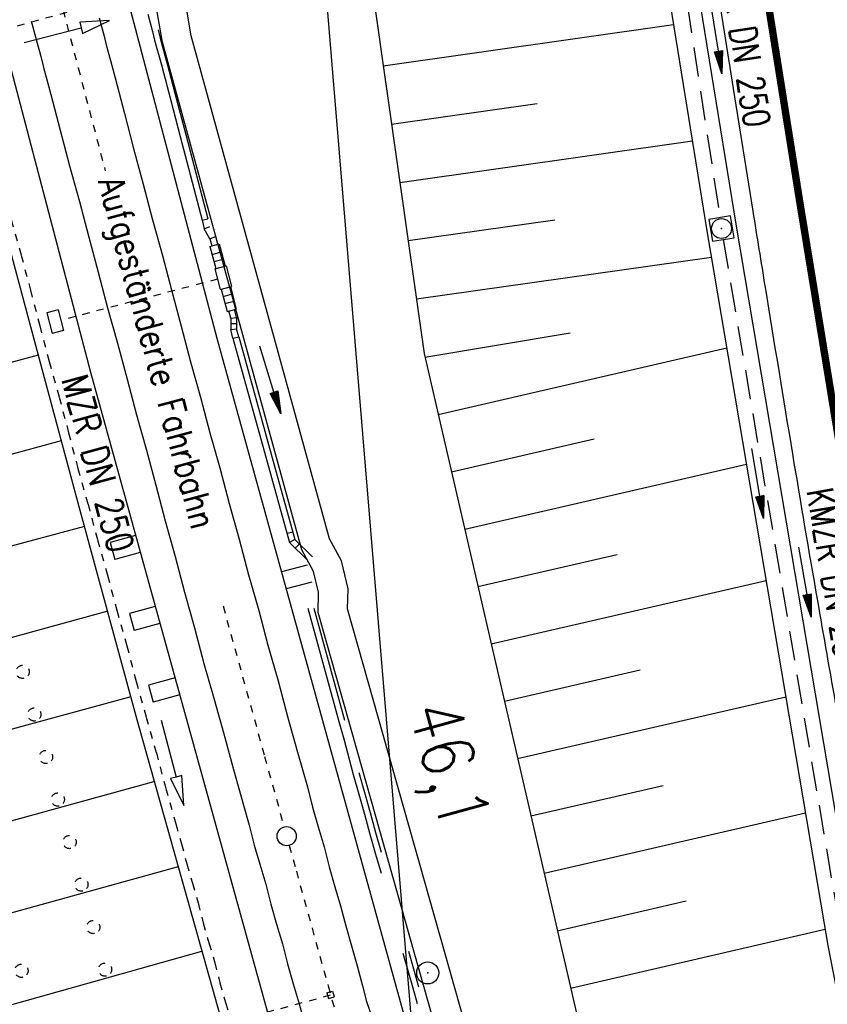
# Model space of a CAD drawing. Extents: x 447882 to 448688, y 437766 to 439043.
# Tile 96 of 121: x 448068 to 448123, y 438804 to 438871. Entities that reach past the tile are written whole.
import ezdxf
from ezdxf.enums import TextEntityAlignment as Align

# ---------------------------------------------------------------- set-up
doc = ezdxf.new("R2010")
doc.units = 0
doc.header["$LTSCALE"] = 2
doc.header["$MEASUREMENT"] = 0
for name, pattern in [('ACAD_ISO03W100', [0.5, 0.25, -0.25]), ('ACAD_ISO10W100W', [0.5, 0.25, -0.25]), ('AUSGEZOGEN', [0]), ('GESTRICH-X2', [1.5, 1, -0.5]), ('PUNKTX2', [0.5, 0.25, -0.25]), ('STRICHLINIEX2', [0.5, 0.25, -0.25])]:
    doc.linetypes.add(name, pattern=pattern)
doc.layers.get('0').update_dxf_attribs({"linetype": 'AUSGEZOGEN'})
for name, color, linetype in [('211-GRENZL-BAB', 7, 'AUSGEZOGEN'), ('BOESCHG', 250, 'AUSGEZOGEN'), ('DB-Bahnachse', 7, 'CONTINUOUS'), ('DB-Boeschungen', 15, 'CONTINUOUS'), ('DB-Durchlässe', 15, 'CONTINUOUS'), ('DB-Gleisachsen', 7, 'CONTINUOUS'), ('DB-Hangverdübelung', 15, 'CONTINUOUS'), ('DB-Ingenieurbauwerke', 15, 'CONTINUOUS'), ('DB-Kabelanlagen', 15, 'CONTINUOUS'), ('DB-Tiefenentwässerung', 15, 'CONTINUOUS'), ('FBRTOP', 250, 'AUSGEZOGEN'), ('KANAL', 7, 'GESTRICH-X2'), ('MULDE', 250, 'AUSGEZOGEN'), ('PFEIL', 7, 'CONTINUOUS'), ('PFEILTOP', 200, 'AUSGEZOGEN'), ('SCHLITZRINNE', 200, 'AUSGEZOGEN'), ('SCHSYMBOL', 200, 'AUSGEZOGEN'), ('TEXTO', 4, 'CONTINUOUS')]:
    doc.layers.add(name, color=color, linetype=linetype)
doc.styles.add('ROMANS', font='romans.shx', dxfattribs={"width": 0.8})

# ---------------------------------------------------------------- blocks, each defined once
blk = doc.blocks.new('20')
blk.add_lwpolyline([(-0.754, -0.751), (0.754, -0.751), (0.754, 0.75), (-0.754, 0.75)], close=True)
blk.add_circle((0, 0), 0.676)
blk.add_point((0, 0))
blk = doc.blocks.new('GST')
at = {"color": 0}
blk.add_circle((0, 0), 0.75, dxfattribs=at)
blk.add_point((0, 0), dxfattribs=at)
blk = doc.blocks.new('10')
blk.add_blockref('GST', (0, 0))
blk = doc.blocks.new('PFEIL2')
at = {"color": 0}
for p, q in [((0.88, 0.002), (-2.401, -0.012)), ((0.881, -0.271), (0.879, 0.276)), ((0.879, 0.276), (2.429, 0.009)), ((0.911, 0.27), (0.879, 0.265)), ((0.965, 0.261), (0.879, 0.246)), ((1.019, 0.252), (0.879, 0.228)), ((1.073, 0.242), (0.879, 0.209)), ((1.127, 0.233), (0.879, 0.191)), ((1.181, 0.224), (0.879, 0.172)), ((1.235, 0.214), (0.879, 0.154)), ((1.289, 0.205), (0.879, 0.135)), ((1.343, 0.196), (0.879, 0.117)), ((1.397, 0.187), (0.879, 0.098)), ((1.451, 0.177), (0.879, 0.08)), ((1.505, 0.168), (0.879, 0.061)), ((1.559, 0.159), (0.88, 0.043)), ((1.613, 0.149), (0.88, 0.024)), ((1.668, 0.14), (0.88, 0.006)), ((1.722, 0.131), (0.88, -0.013)), ((1.776, 0.121), (0.88, -0.031)), ((1.83, 0.112), (0.88, -0.05)), ((1.884, 0.103), (0.88, -0.068)), ((1.938, 0.094), (0.88, -0.087)), ((1.992, 0.084), (0.88, -0.105)), ((2.046, 0.075), (0.88, -0.124)), ((2.1, 0.066), (0.88, -0.142)), ((2.154, 0.056), (0.88, -0.161)), ((2.208, 0.047), (0.88, -0.179)), ((2.262, 0.038), (0.881, -0.198)), ((2.316, 0.029), (0.881, -0.216)), ((2.37, 0.019), (0.881, -0.235)), ((2.424, 0.01), (0.881, -0.253)), ((2.429, 0.009), (0.881, -0.271))]:
    blk.add_line(p, q, dxfattribs=at)

msp = doc.modelspace()

# ---------------------------------------------------------------- hatches: boundary and pattern name
at = {"layer": 'SCHLITZRINNE'}
h = msp.add_hatch(dxfattribs=at)
h.set_pattern_fill('_USER', color=256, scale=1.5, angle=45, style=0, pattern_type=0)
h.set_pattern_definition([(324.8574, (448134.7023, 438851.6164), (0.86342, 1.226583), [])])
edge = h.paths.add_edge_path()
edge.add_line((448125.443, 438906.454), (448125.936, 438906.533))
edge.add_line((448125.936, 438906.533), (448126.04, 438905.88))
edge.add_arc((261507.524, 409202.339), 188967.645, 9.03995391, 9.04374407, ccw=False)
edge.add_line((448128.005, 438893.535), (448131.933, 438868.846))
edge.add_line((448131.933, 438868.846), (448133.254, 438860.539))
edge.add_arc((449371.197, 439057.494), 1253.513, 189.039943, 189.277818)
edge.add_arc((454072.816, 439825.545), 6017.453, 189.2778182, 189.3863877)
edge.add_arc((449284.377, 439033.993), 1164.031, 189.386388, 189.87641)
edge.add_arc((450764.431, 439291.676), 2666.349, 189.87641, 190.200181)
edge.add_arc((449881.193, 439132.753), 1768.927, 190.200181, 190.588964)
edge.add_arc((450188.848, 439190.268), 2081.912, 190.588964, 190.947332)
edge.add_arc((450096.336, 439172.374), 1987.685, 190.947332, 191.307685)
edge.add_arc((450103.529, 439173.812), 1995.02, 191.307685, 191.667375)
edge.add_arc((450113.912, 439175.956), 2005.623, 191.667375, 192.024165)
edge.add_arc((450128.354, 439179.032), 2020.389, 192.024165, 192.37965)
edge.add_arc((450121.636, 439177.558), 2013.511, 192.37965, 192.73712)
edge.add_arc((450090.705, 439170.566), 1981.8, 192.73712, 193.097438)
edge.add_arc((450089.716, 439170.336), 1980.784, 193.097438, 193.45758)
edge.add_arc((450128.145, 439179.532), 2020.298, 193.45758, 193.814181)
edge.add_arc((450131.046, 439180.245), 2023.285, 193.814181, 194.170205)
edge.add_arc((450093.866, 439170.858), 1984.938, 194.170205, 194.529652)
edge.add_arc((450094.254, 439170.958), 1985.339, 194.529652, 194.889491)
edge.add_arc((450121.506, 439178.204), 2013.538, 194.889491, 195.246802)
edge.add_arc((450124.649, 439179.061), 2016.795, 195.246802, 195.602873)
edge.add_arc((450111.382, 439175.356), 2003.021, 195.602873, 195.960167)
edge.add_arc((450101.557, 439172.546), 1992.802, 195.960167, 196.3197)
edge.add_arc((450106.363, 439173.953), 1997.81, 196.3197, 196.678782)
edge.add_arc((450107.837, 439174.395), 1999.349, 196.678782, 197.03752)
edge.add_arc((450104.436, 439173.352), 1995.791, 197.03752, 197.396578)
edge.add_arc((450113.998, 439176.348), 2005.812, 197.396578, 197.753665)
edge.add_arc((450121.006, 439178.592), 2013.17, 197.753665, 198.110098)
edge.add_arc((450117.03, 439177.292), 2008.988, 198.110098, 198.467563)
edge.add_arc((450103.872, 439172.898), 1995.115, 198.467563, 198.826268)
edge.add_arc((450099.455, 439171.391), 1990.448, 198.826268, 199.185784)
edge.add_arc((450113.542, 439176.293), 2005.364, 199.185784, 199.54396)
edge.add_arc((450116.79, 439177.446), 2008.81, 199.54396, 199.90126)
edge.add_arc((450108.06, 439174.286), 1999.526, 199.90126, 200.259389)
edge.add_arc((450108.407, 439174.414), 1999.896, 200.259389, 200.617742)
edge.add_arc((450110.76, 439175.299), 2002.409, 200.617742, 200.975871)
edge.add_arc((450111.887, 439175.731), 2003.616, 200.975871, 201.333691)
edge.add_arc((450111.742, 439175.674), 2003.46, 201.333691, 201.691524)
edge.add_arc((450110.583, 439175.213), 2002.213, 201.691524, 202.04953)
edge.add_arc((450111.609, 439175.629), 2003.32, 202.04953, 202.407437)
edge.add_arc((450109.603, 439174.802), 2001.151, 202.407437, 202.765839)
edge.add_arc((450106.414, 439173.464), 1997.693, 202.765839, 203.100071)
edge.add_line((448125.443, 438906.454), (448125.547, 438905.801))
edge.add_arc((261507.369, 409202.315), 188967.302, 9.03995391, 9.04374407, ccw=False)
edge.add_line((448127.511, 438893.456), (448131.439, 438868.767))
edge.add_line((448131.439, 438868.767), (448132.715, 438860.746))
h = msp.add_hatch(dxfattribs=at)
h.set_pattern_fill('_USER', color=256, scale=1.5, angle=45, style=0, pattern_type=0)
h.set_pattern_definition([(326.72764, (448148.0771, 438778.445), (0.822929, 1.254108), [])])
edge = h.paths.add_edge_path()
edge.add_line((448125.936, 438906.533), (448126.04, 438905.88))
edge.add_arc((261507.524, 409202.339), 188967.645, 9.03995391, 9.04374407, ccw=False)
edge.add_line((448128.005, 438893.535), (448131.933, 438868.846))
edge.add_line((448131.933, 438868.846), (448133.254, 438860.539))
edge.add_arc((449371.197, 439057.494), 1253.513, 189.039943, 189.277818)
edge.add_arc((454072.816, 439825.545), 6017.453, 189.2778182, 189.3863877)
edge.add_arc((449284.377, 439033.993), 1164.031, 189.386388, 189.87641)
edge.add_arc((450764.431, 439291.676), 2666.349, 189.87641, 190.200181)
edge.add_arc((449881.193, 439132.753), 1768.927, 190.200181, 190.588964)
edge.add_arc((450188.848, 439190.268), 2081.912, 190.588964, 190.947332)
edge.add_arc((450096.336, 439172.374), 1987.685, 190.947332, 191.307685)
edge.add_arc((450103.529, 439173.812), 1995.02, 191.307685, 191.667375)
edge.add_arc((450113.912, 439175.956), 2005.623, 191.667375, 192.024165)
edge.add_arc((450128.354, 439179.032), 2020.389, 192.024165, 192.37965)
edge.add_arc((450121.636, 439177.558), 2013.511, 192.37965, 192.73712)
edge.add_arc((450090.705, 439170.566), 1981.8, 192.73712, 193.097438)
edge.add_arc((450089.716, 439170.336), 1980.784, 193.097438, 193.45758)
edge.add_arc((450128.145, 439179.532), 2020.298, 193.45758, 193.814181)
edge.add_arc((450131.046, 439180.245), 2023.285, 193.814181, 194.170205)
edge.add_arc((450093.866, 439170.858), 1984.938, 194.170205, 194.529652)
edge.add_arc((450094.254, 439170.958), 1985.339, 194.529652, 194.889491)
edge.add_arc((450121.506, 439178.204), 2013.538, 194.889491, 195.246802)
edge.add_arc((450124.649, 439179.061), 2016.795, 195.246802, 195.602873)
edge.add_arc((450111.382, 439175.356), 2003.021, 195.602873, 195.960167)
edge.add_arc((450101.557, 439172.546), 1992.802, 195.960167, 196.3197)
edge.add_arc((450106.363, 439173.953), 1997.81, 196.3197, 196.678782)
edge.add_arc((450107.837, 439174.395), 1999.349, 196.678782, 197.03752)
edge.add_arc((450104.436, 439173.352), 1995.791, 197.03752, 197.396578)
edge.add_arc((450113.998, 439176.348), 2005.812, 197.396578, 197.753665)
edge.add_arc((450121.006, 439178.592), 2013.17, 197.753665, 198.110098)
edge.add_arc((450117.03, 439177.292), 2008.988, 198.110098, 198.467563)
edge.add_arc((450103.872, 439172.898), 1995.115, 198.467563, 198.826268)
edge.add_arc((450099.455, 439171.391), 1990.448, 198.826268, 199.185784)
edge.add_arc((450113.542, 439176.293), 2005.364, 199.185784, 199.54396)
edge.add_arc((450116.79, 439177.446), 2008.81, 199.54396, 199.90126)
edge.add_arc((450108.06, 439174.286), 1999.526, 199.90126, 200.259389)
edge.add_arc((450108.407, 439174.414), 1999.896, 200.259389, 200.617742)
edge.add_arc((450110.76, 439175.299), 2002.409, 200.617742, 200.975871)
edge.add_arc((450111.887, 439175.731), 2003.616, 200.975871, 201.333691)
edge.add_arc((450111.742, 439175.674), 2003.46, 201.333691, 201.691524)
edge.add_arc((450110.583, 439175.213), 2002.213, 201.691524, 202.04953)
edge.add_arc((450111.609, 439175.629), 2003.32, 202.04953, 202.407437)
edge.add_arc((450109.603, 439174.802), 2001.151, 202.407437, 202.765839)
edge.add_arc((450106.414, 439173.464), 1997.693, 202.765839, 203.100071)
edge.add_arc((450188.848, 439190.268), 2082.412, 190.799627, 190.947332)
edge.add_arc((450096.336, 439172.374), 1988.185, 190.947332, 191.307685)
edge.add_arc((450103.529, 439173.812), 1995.52, 191.307685, 191.667375)
edge.add_arc((450113.912, 439175.956), 2006.123, 191.667375, 192.024165)
edge.add_arc((450128.354, 439179.032), 2020.889, 192.024165, 192.37965)
edge.add_arc((450121.636, 439177.558), 2014.011, 192.37965, 192.469296)
h = msp.add_hatch(dxfattribs=at)
h.set_pattern_fill('_USER', color=256, scale=1.5, angle=45, style=0, pattern_type=0)
h.set_pattern_definition([(328.16104, (448159.8269, 438724.2048), (0.7913003, 1.274301), [])])
edge = h.paths.add_edge_path()
edge.add_line((448125.936, 438906.533), (448126.04, 438905.88))
edge.add_arc((261507.524, 409202.339), 188967.645, 9.03995391, 9.04374407, ccw=False)
edge.add_line((448128.005, 438893.535), (448131.933, 438868.846))
edge.add_line((448131.933, 438868.846), (448133.254, 438860.539))
edge.add_arc((449371.197, 439057.494), 1253.513, 189.039943, 189.277818)
edge.add_arc((454072.816, 439825.545), 6017.453, 189.2778182, 189.3863877)
edge.add_arc((449284.377, 439033.993), 1164.031, 189.386388, 189.87641)
edge.add_arc((450764.431, 439291.676), 2666.349, 189.87641, 190.200181)
edge.add_arc((449881.193, 439132.753), 1768.927, 190.200181, 190.588964)
edge.add_arc((450188.848, 439190.268), 2081.912, 190.588964, 190.947332)
edge.add_arc((450096.336, 439172.374), 1987.685, 190.947332, 191.307685)
edge.add_arc((450103.529, 439173.812), 1995.02, 191.307685, 191.667375)
edge.add_arc((450113.912, 439175.956), 2005.623, 191.667375, 192.024165)
edge.add_arc((450128.354, 439179.032), 2020.389, 192.024165, 192.37965)
edge.add_arc((450121.636, 439177.558), 2013.511, 192.37965, 192.73712)
edge.add_arc((450090.705, 439170.566), 1981.8, 192.73712, 193.097438)
edge.add_arc((450089.716, 439170.336), 1980.784, 193.097438, 193.45758)
edge.add_arc((450128.145, 439179.532), 2020.298, 193.45758, 193.814181)
edge.add_arc((450131.046, 439180.245), 2023.285, 193.814181, 194.170205)
edge.add_arc((450093.866, 439170.858), 1984.938, 194.170205, 194.529652)
edge.add_arc((450094.254, 439170.958), 1985.339, 194.529652, 194.889491)
edge.add_arc((450121.506, 439178.204), 2013.538, 194.889491, 195.246802)
edge.add_arc((450124.649, 439179.061), 2016.795, 195.246802, 195.602873)
edge.add_arc((450111.382, 439175.356), 2003.021, 195.602873, 195.960167)
edge.add_arc((450101.557, 439172.546), 1992.802, 195.960167, 196.3197)
edge.add_arc((450106.363, 439173.953), 1997.81, 196.3197, 196.678782)
edge.add_arc((450107.837, 439174.395), 1999.349, 196.678782, 197.03752)
edge.add_arc((450104.436, 439173.352), 1995.791, 197.03752, 197.396578)
edge.add_arc((450113.998, 439176.348), 2005.812, 197.396578, 197.753665)
edge.add_arc((450121.006, 439178.592), 2013.17, 197.753665, 198.110098)
edge.add_arc((450117.03, 439177.292), 2008.988, 198.110098, 198.467563)
edge.add_arc((450103.872, 439172.898), 1995.115, 198.467563, 198.826268)
edge.add_arc((450099.455, 439171.391), 1990.448, 198.826268, 199.185784)
edge.add_arc((450113.542, 439176.293), 2005.364, 199.185784, 199.54396)
edge.add_arc((450116.79, 439177.446), 2008.81, 199.54396, 199.90126)
edge.add_arc((450108.06, 439174.286), 1999.526, 199.90126, 200.259389)
edge.add_arc((450108.407, 439174.414), 1999.896, 200.259389, 200.617742)
edge.add_arc((450110.76, 439175.299), 2002.409, 200.617742, 200.975871)
edge.add_arc((450111.887, 439175.731), 2003.616, 200.975871, 201.333691)
edge.add_arc((450111.742, 439175.674), 2003.46, 201.333691, 201.691524)
edge.add_arc((450110.583, 439175.213), 2002.213, 201.691524, 202.04953)
edge.add_arc((450111.609, 439175.629), 2003.32, 202.04953, 202.407437)
edge.add_arc((450109.603, 439174.802), 2001.151, 202.407437, 202.765839)
edge.add_arc((450106.414, 439173.464), 1997.693, 202.765839, 203.100071)
edge.add_arc((450121.636, 439177.558), 2014.011, 192.51205, 192.73712)
edge.add_arc((450090.705, 439170.566), 1982.3, 192.73712, 193.097438)
edge.add_arc((450089.716, 439170.336), 1981.284, 193.097438, 193.45758)
edge.add_arc((450128.145, 439179.532), 2020.798, 193.45758, 193.814181)
edge.add_arc((450131.046, 439180.245), 2023.785, 193.814181, 194.170205)
edge.add_arc((450093.866, 439170.858), 1985.438, 194.170205, 194.185146)
h = msp.add_hatch(dxfattribs=at)
h.set_pattern_fill('_USER', color=256, scale=1.5, angle=45, style=0, pattern_type=0)
h.set_pattern_definition([(334.92026, (448224.608, 438502.9346), (0.635819, 1.358578), [])])
edge = h.paths.add_edge_path()
edge.add_line((448125.936, 438906.533), (448126.04, 438905.88))
edge.add_arc((261507.524, 409202.339), 188967.645, 9.03995391, 9.04374407, ccw=False)
edge.add_line((448128.005, 438893.535), (448131.933, 438868.846))
edge.add_line((448131.933, 438868.846), (448133.254, 438860.539))
edge.add_arc((449371.197, 439057.494), 1253.513, 189.039943, 189.277818)
edge.add_arc((454072.816, 439825.545), 6017.453, 189.2778182, 189.3863877)
edge.add_arc((449284.377, 439033.993), 1164.031, 189.386388, 189.87641)
edge.add_arc((450764.431, 439291.676), 2666.349, 189.87641, 190.200181)
edge.add_arc((449881.193, 439132.753), 1768.927, 190.200181, 190.588964)
edge.add_arc((450188.848, 439190.268), 2081.912, 190.588964, 190.947332)
edge.add_arc((450096.336, 439172.374), 1987.685, 190.947332, 191.307685)
edge.add_arc((450103.529, 439173.812), 1995.02, 191.307685, 191.667375)
edge.add_arc((450113.912, 439175.956), 2005.623, 191.667375, 192.024165)
edge.add_arc((450128.354, 439179.032), 2020.389, 192.024165, 192.37965)
edge.add_arc((450121.636, 439177.558), 2013.511, 192.37965, 192.73712)
edge.add_arc((450090.705, 439170.566), 1981.8, 192.73712, 193.097438)
edge.add_arc((450089.716, 439170.336), 1980.784, 193.097438, 193.45758)
edge.add_arc((450128.145, 439179.532), 2020.298, 193.45758, 193.814181)
edge.add_arc((450131.046, 439180.245), 2023.285, 193.814181, 194.170205)
edge.add_arc((450093.866, 439170.858), 1984.938, 194.170205, 194.529652)
edge.add_arc((450094.254, 439170.958), 1985.339, 194.529652, 194.889491)
edge.add_arc((450121.506, 439178.204), 2013.538, 194.889491, 195.246802)
edge.add_arc((450124.649, 439179.061), 2016.795, 195.246802, 195.602873)
edge.add_arc((450111.382, 439175.356), 2003.021, 195.602873, 195.960167)
edge.add_arc((450101.557, 439172.546), 1992.802, 195.960167, 196.3197)
edge.add_arc((450106.363, 439173.953), 1997.81, 196.3197, 196.678782)
edge.add_arc((450107.837, 439174.395), 1999.349, 196.678782, 197.03752)
edge.add_arc((450104.436, 439173.352), 1995.791, 197.03752, 197.396578)
edge.add_arc((450113.998, 439176.348), 2005.812, 197.396578, 197.753665)
edge.add_arc((450121.006, 439178.592), 2013.17, 197.753665, 198.110098)
edge.add_arc((450117.03, 439177.292), 2008.988, 198.110098, 198.467563)
edge.add_arc((450103.872, 439172.898), 1995.115, 198.467563, 198.826268)
edge.add_arc((450099.455, 439171.391), 1990.448, 198.826268, 199.185784)
edge.add_arc((450113.542, 439176.293), 2005.364, 199.185784, 199.54396)
edge.add_arc((450116.79, 439177.446), 2008.81, 199.54396, 199.90126)
edge.add_arc((450108.06, 439174.286), 1999.526, 199.90126, 200.259389)
edge.add_arc((450108.407, 439174.414), 1999.896, 200.259389, 200.617742)
edge.add_arc((450110.76, 439175.299), 2002.409, 200.617742, 200.975871)
edge.add_arc((450111.887, 439175.731), 2003.616, 200.975871, 201.333691)
edge.add_arc((450111.742, 439175.674), 2003.46, 201.333691, 201.691524)
edge.add_arc((450110.583, 439175.213), 2002.213, 201.691524, 202.04953)
edge.add_arc((450111.609, 439175.629), 2003.32, 202.04953, 202.407437)
edge.add_arc((450109.603, 439174.802), 2001.151, 202.407437, 202.765839)
edge.add_arc((450106.414, 439173.464), 1997.693, 202.765839, 203.100071)
edge.add_arc((450113.542, 439176.293), 2005.864, 199.384527, 199.54396)
edge.add_arc((450116.79, 439177.446), 2009.31, 199.54396, 199.90126)
edge.add_arc((450108.06, 439174.286), 2000.026, 199.90126, 200.259389)
edge.add_arc((450108.407, 439174.414), 2000.396, 200.259389, 200.617742)
edge.add_arc((450110.76, 439175.299), 2002.909, 200.617742, 200.975871)
edge.add_arc((450111.887, 439175.731), 2004.116, 200.975871, 201.063002)
h = msp.add_hatch(dxfattribs=at)
h.set_pattern_fill('_USER', color=256, scale=1.5, angle=45, style=0, pattern_type=0)
h.set_pattern_definition([(337.95664, (448265.5285, 438397.6318), (0.5629623, 1.39035), [])])
edge = h.paths.add_edge_path()
edge.add_line((448125.936, 438906.533), (448126.04, 438905.88))
edge.add_arc((261507.524, 409202.339), 188967.645, 9.03995391, 9.04374407, ccw=False)
edge.add_line((448128.005, 438893.535), (448131.933, 438868.846))
edge.add_line((448131.933, 438868.846), (448133.254, 438860.539))
edge.add_arc((449371.197, 439057.494), 1253.513, 189.039943, 189.277818)
edge.add_arc((454072.816, 439825.545), 6017.453, 189.2778182, 189.3863877)
edge.add_arc((449284.377, 439033.993), 1164.031, 189.386388, 189.87641)
edge.add_arc((450764.431, 439291.676), 2666.349, 189.87641, 190.200181)
edge.add_arc((449881.193, 439132.753), 1768.927, 190.200181, 190.588964)
edge.add_arc((450188.848, 439190.268), 2081.912, 190.588964, 190.947332)
edge.add_arc((450096.336, 439172.374), 1987.685, 190.947332, 191.307685)
edge.add_arc((450103.529, 439173.812), 1995.02, 191.307685, 191.667375)
edge.add_arc((450113.912, 439175.956), 2005.623, 191.667375, 192.024165)
edge.add_arc((450128.354, 439179.032), 2020.389, 192.024165, 192.37965)
edge.add_arc((450121.636, 439177.558), 2013.511, 192.37965, 192.73712)
edge.add_arc((450090.705, 439170.566), 1981.8, 192.73712, 193.097438)
edge.add_arc((450089.716, 439170.336), 1980.784, 193.097438, 193.45758)
edge.add_arc((450128.145, 439179.532), 2020.298, 193.45758, 193.814181)
edge.add_arc((450131.046, 439180.245), 2023.285, 193.814181, 194.170205)
edge.add_arc((450093.866, 439170.858), 1984.938, 194.170205, 194.529652)
edge.add_arc((450094.254, 439170.958), 1985.339, 194.529652, 194.889491)
edge.add_arc((450121.506, 439178.204), 2013.538, 194.889491, 195.246802)
edge.add_arc((450124.649, 439179.061), 2016.795, 195.246802, 195.602873)
edge.add_arc((450111.382, 439175.356), 2003.021, 195.602873, 195.960167)
edge.add_arc((450101.557, 439172.546), 1992.802, 195.960167, 196.3197)
edge.add_arc((450106.363, 439173.953), 1997.81, 196.3197, 196.678782)
edge.add_arc((450107.837, 439174.395), 1999.349, 196.678782, 197.03752)
edge.add_arc((450104.436, 439173.352), 1995.791, 197.03752, 197.396578)
edge.add_arc((450113.998, 439176.348), 2005.812, 197.396578, 197.753665)
edge.add_arc((450121.006, 439178.592), 2013.17, 197.753665, 198.110098)
edge.add_arc((450117.03, 439177.292), 2008.988, 198.110098, 198.467563)
edge.add_arc((450103.872, 439172.898), 1995.115, 198.467563, 198.826268)
edge.add_arc((450099.455, 439171.391), 1990.448, 198.826268, 199.185784)
edge.add_arc((450113.542, 439176.293), 2005.364, 199.185784, 199.54396)
edge.add_arc((450116.79, 439177.446), 2008.81, 199.54396, 199.90126)
edge.add_arc((450108.06, 439174.286), 1999.526, 199.90126, 200.259389)
edge.add_arc((450108.407, 439174.414), 1999.896, 200.259389, 200.617742)
edge.add_arc((450110.76, 439175.299), 2002.409, 200.617742, 200.975871)
edge.add_arc((450111.887, 439175.731), 2003.616, 200.975871, 201.333691)
edge.add_arc((450111.742, 439175.674), 2003.46, 201.333691, 201.691524)
edge.add_arc((450110.583, 439175.213), 2002.213, 201.691524, 202.04953)
edge.add_arc((450111.609, 439175.629), 2003.32, 202.04953, 202.407437)
edge.add_arc((450109.603, 439174.802), 2001.151, 202.407437, 202.765839)
edge.add_arc((450106.414, 439173.464), 1997.693, 202.765839, 203.100071)
edge.add_arc((450106.414, 439173.464), 1998.193, 202.821848, 203.100071)
edge.add_line((448268.435, 438389.496), (448268.895, 438389.693))

# ---------------------------------------------------------------- linework, layer by layer
at = {"layer": '211-GRENZL-BAB', "flags": 128}
msp.add_lwpolyline([(448089.022, 438874.913), (448096.998, 438778.867)], dxfattribs=at)
at = {"layer": 'BOESCHG'}
for p, q in [((448093.086, 438867.987), (448112.807, 438870.785)), ((448093.648, 438864.026), (448103.548, 438865.431)), ((448094.21, 438860.066), (448114.09, 438862.887)), ((448094.772, 438856.106), (448104.752, 438857.522)), ((448095.333, 438852.145), (448115.385, 438854.99)), ((448095.917, 438848.189), (448105.782, 438849.831)), ((448096.816, 438844.291), (448116.429, 438848.817)), ((448097.715, 438840.394), (448107.406, 438842.63)), ((448098.615, 438836.496), (448117.766, 438840.916)), ((448099.514, 438832.599), (448108.974, 438834.782)), ((448100.414, 438828.701), (448119.103, 438833.014)), ((448101.313, 438824.804), (448110.542, 438826.933)), ((448102.213, 438820.906), (448120.439, 438825.112)), ((448103.112, 438817.008), (448112.11, 438819.085)), ((448104.011, 438813.111), (448121.776, 438817.21)), ((448104.911, 438809.213), (448113.678, 438811.236)), ((448105.81, 438805.316), (448123.113, 438809.309))]:
    msp.add_line(p, q, dxfattribs=at)
msp.add_lwpolyline([(448092.426, 438872.646), (448095.861, 438848.434), (448110.895, 438783.286), (448121.951, 438734.08), (448130.246, 438703.606), (448141.731, 438671.869), (448146.674, 438659.173)], dxfattribs=at)
at = {"layer": 'DB-Bahnachse', "linetype": 'ACAD_ISO10W100W'}
for p, q in [((448071.315, 438871.775), (448072.346, 438867.849)), ((448072.346, 438867.849), (448074.189, 438860.845)), ((448082.192, 438831.281), (448085.02, 438821.048)), ((448085.02, 438821.048), (448086.343, 438816.262)), ((448086.689, 438815.009), (448087.174, 438813.255)), ((448087.174, 438813.255), (448089.327, 438805.462)), ((448089.327, 438805.462), (448089.597, 438804.51)), ((448089.597, 438804.51), (448091.521, 438797.728))]:
    msp.add_line(p, q, dxfattribs=at)
at = {"layer": 'DB-Bahnachse', "linetype": 'Continuous'}
msp.add_ellipse((448086.516, 438815.635), major_axis=(-0.46, 0.46), ratio=1, start_param=2.557664, end_param=8.840849, dxfattribs=at)
at = {"layer": 'DB-Boeschungen', "linetype": 'Continuous'}
for p, q in [((448067.206, 438857.382), (448069.792, 438847.737)), ((448069.637, 438848.318), (448040.028, 438840.34)), ((448069.792, 438847.737), (448072.386, 438838.042)), ((448071.184, 438842.5), (448041.871, 438834.574)), ((448072.386, 438838.042), (448076.343, 438823.562)), ((448072.78, 438836.69), (448043.467, 438828.764)), ((448074.367, 438830.929), (448045.023, 438822.896)), ((448075.914, 438825.111), (448046.569, 438817.077)), ((448076.343, 438823.562), (448082.765, 438800.684)), ((448077.551, 438819.359), (448048.125, 438811.209)), ((448079.147, 438813.549), (448049.672, 438805.391)), ((448080.734, 438807.788), (448051.228, 438799.523))]:
    msp.add_line(p, q, dxfattribs=at)
at = {"layer": 'DB-Durchlässe', "linetype": 'STRICHLINIEX2'}
msp.add_line((448076.402, 438872.92), (448065.261, 438869.893), dxfattribs=at)
at = {"layer": 'DB-Durchlässe', "linetype": 'Continuous'}
for p, q in [((448068.679, 438869.566), (448072.55, 438870.571)), ((448074.486, 438871.073), (448072.45, 438870.958)), ((448072.45, 438870.958), (448072.651, 438870.183)), ((448072.651, 438870.183), (448074.486, 438871.073))]:
    msp.add_line(p, q, dxfattribs=at)
at = {"layer": 'DB-Gleisachsen', "linetype": 'Continuous'}
for p, q in [((448073.77, 438871.252), (448073.925, 438870.67)), ((448069.158, 438871.033), (448069.247, 438870.698)), ((448069.247, 438870.698), (448069.401, 438870.117)), ((448073.925, 438870.67), (448074.079, 438870.088)), ((448069.401, 438870.117), (448069.556, 438869.535)), ((448074.079, 438870.088), (448074.234, 438869.506)), ((448069.556, 438869.535), (448069.711, 438868.953)), ((448074.234, 438869.506), (448074.389, 438868.925)), ((448069.711, 438868.953), (448069.866, 438868.371)), ((448074.389, 438868.925), (448074.543, 438868.343)), ((448069.866, 438868.371), (448070.02, 438867.789)), ((448070.02, 438867.789), (448070.175, 438867.207)), ((448074.543, 438868.343), (448074.698, 438867.761)), ((448074.698, 438867.761), (448074.853, 438867.179)), ((448070.175, 438867.207), (448070.33, 438866.625)), ((448074.853, 438867.179), (448075.489, 438864.753)), ((448070.33, 438866.625), (448070.484, 438866.043)), ((448070.484, 438866.043), (448071.121, 438863.618)), ((448075.489, 438864.753), (448076.117, 438862.376)), ((448071.121, 438863.618), (448071.757, 438861.192)), ((448076.117, 438862.376), (448076.753, 438859.95)), ((448071.757, 438861.192), (448072.443, 438858.774)), ((448076.753, 438859.95), (448077.389, 438857.525)), ((448072.443, 438858.774), (448073.079, 438856.349)), ((448077.389, 438857.525), (448078.075, 438855.107)), ((448073.079, 438856.349), (448073.706, 438853.972)), ((448078.075, 438855.107), (448078.711, 438852.682)), ((448073.706, 438853.972), (448074.343, 438851.546)), ((448078.711, 438852.682), (448079.339, 438850.305)), ((448074.343, 438851.546), (448075.028, 438849.129)), ((448079.339, 438850.305), (448079.975, 438847.879)), ((448075.028, 438849.129), (448075.665, 438846.703)), ((448079.975, 438847.879), (448080.661, 438845.462)), ((448075.665, 438846.703), (448076.301, 438844.277)), ((448080.661, 438845.462), (448081.297, 438843.036)), ((448076.301, 438844.277), (448076.987, 438841.86)), ((448081.297, 438843.036), (448081.974, 438840.668)), ((448076.987, 438841.86), (448077.614, 438839.483)), ((448081.974, 438840.668), (448082.61, 438838.242)), ((448077.614, 438839.483), (448078.251, 438837.057)), ((448082.61, 438838.242), (448083.296, 438835.825)), ((448078.251, 438837.057), (448078.936, 438834.64)), ((448083.296, 438835.825), (448083.932, 438833.399)), ((448078.936, 438834.64), (448079.573, 438832.214)), ((448083.932, 438833.399), (448084.618, 438830.982)), ((448079.573, 438832.214), (448080.258, 438829.797)), ((448084.618, 438830.982), (448085.245, 438828.605)), ((448080.258, 438829.797), (448080.894, 438827.371)), ((448085.245, 438828.605), (448085.931, 438826.188)), ((448080.894, 438827.371), (448081.571, 438825.003)), ((448085.931, 438826.188), (448086.567, 438823.762)), ((448081.571, 438825.003), (448082.257, 438822.586)), ((448086.567, 438823.762), (448087.253, 438821.345)), ((448082.257, 438822.586), (448082.893, 438820.16)), ((448087.253, 438821.345), (448087.93, 438818.977)), ((448082.893, 438820.16), (448083.579, 438817.743)), ((448087.93, 438818.977), (448088.274, 438817.617)), ((448083.579, 438817.743), (448083.972, 438816.391)), ((448088.274, 438817.617), (448088.668, 438816.265)), ((448083.972, 438816.391), (448084.317, 438815.031)), ((448088.668, 438816.265), (448089.062, 438814.913)), ((448084.317, 438815.031), (448084.702, 438813.728)), ((448089.062, 438814.913), (448089.406, 438813.552)), ((448084.702, 438813.728), (448085.096, 438812.376)), ((448089.406, 438813.552), (448089.8, 438812.2)), ((448085.096, 438812.376), (448085.44, 438811.016)), ((448089.8, 438812.2), (448090.185, 438810.898)), ((448085.44, 438811.016), (448085.834, 438809.664)), ((448090.185, 438810.898), (448090.529, 438809.537)), ((448085.834, 438809.664), (448086.228, 438808.312)), ((448090.529, 438809.537), (448090.923, 438808.185)), ((448086.228, 438808.312), (448086.572, 438806.951)), ((448090.923, 438808.185), (448091.317, 438806.834)), ((448086.572, 438806.951), (448086.966, 438805.599)), ((448091.317, 438806.834), (448091.661, 438805.473)), ((448086.966, 438805.599), (448087.36, 438804.248)), ((448091.661, 438805.473), (448091.953, 438804.408)), ((448087.36, 438804.248), (448087.652, 438803.182)), ((448091.953, 438804.408), (448092.294, 438803.351))]:
    msp.add_line(p, q, dxfattribs=at)
at = {"layer": 'DB-Hangverdübelung', "linetype": 'PUNKTX2'}
for centre in [(448068.571, 438826.803), (448069.366, 438823.905), (448070.161, 438821.018), (448070.96, 438818.126), (448071.76, 438815.235), (448072.563, 438812.344), (448073.37, 438809.457), (448068.49, 438806.488), (448074.174, 438806.567)]:
    msp.add_ellipse(centre, major_axis=(-0.318, 0.318), ratio=1, start_param=2.557664, end_param=8.840849, dxfattribs=at)
at = {"layer": 'DB-Ingenieurbauwerke', "linetype": 'Continuous'}
for p, q in [((448072.698, 438884), (448081.781, 438849.479)), ((448064.084, 438881.762), (448073.187, 438847.162)), ((448081.781, 438849.479), (448095.649, 438799.291)), ((448073.187, 438847.162), (448087.085, 438796.868)), ((448076.246, 438836.069), (448074.511, 438835.589)), ((448074.511, 438835.589), (448074.83, 438834.432)), ((448076.565, 438834.912), (448074.83, 438834.432)), ((448087.901, 438834.063), (448086.158, 438833.59)), ((448088.216, 438832.905), (448086.479, 438832.433)), ((448077.576, 438831.237), (448075.839, 438830.766)), ((448075.839, 438830.766), (448076.154, 438829.608)), ((448077.891, 438830.079), (448076.154, 438829.608)), ((448078.934, 438826.405), (448077.129, 438825.906)), ((448077.129, 438825.906), (448077.449, 438824.749)), ((448079.256, 438825.249), (448077.449, 438824.749)), ((448089.257, 438804.988), (448089.642, 438805.094)), ((448089.257, 438804.988), (448089.363, 438804.602)), ((448089.642, 438805.094), (448089.749, 438804.708)), ((448089.363, 438804.602), (448089.749, 438804.708))]:
    msp.add_line(p, q, dxfattribs=at)
at = {"layer": 'DB-Ingenieurbauwerke', "linetype": 'ACAD_ISO03W100'}
msp.add_line((448083.233, 438803.144), (448089.501, 438804.848), dxfattribs=at)
at = {"layer": 'DB-Kabelanlagen', "linetype": 'Continuous'}
for p, q in [((448077.08, 438871.488), (448077.235, 438870.906)), ((448077.235, 438870.906), (448077.389, 438870.324)), ((448077.774, 438870.443), (448077.929, 438869.862)), ((448077.389, 438870.324), (448077.544, 438869.742)), ((448077.929, 438869.862), (448078.084, 438869.28)), ((448077.544, 438869.742), (448077.699, 438869.16)), ((448077.699, 438869.16), (448077.845, 438868.628)), ((448078.084, 438869.28), (448078.238, 438868.698)), ((448077.845, 438868.628), (448077.999, 438868.046)), ((448078.238, 438868.698), (448078.393, 438868.116)), ((448077.999, 438868.046), (448078.636, 438865.62)), ((448078.393, 438868.116), (448079.029, 438865.69)), ((448078.636, 438865.62), (448079.272, 438863.194)), ((448079.029, 438865.69), (448079.657, 438863.313)), ((448079.272, 438863.194), (448080.765, 438857.495)), ((448079.657, 438863.313), (448081.152, 438857.597)), ((448080.765, 438857.495), (448081.152, 438857.597)), ((448080.765, 438857.495), (448080.92, 438856.906)), ((448080.92, 438856.906), (448081.293, 438857.058)), ((448081.303, 438856.235), (448080.92, 438856.906)), ((448081.303, 438856.235), (448081.676, 438856.387)), ((448081.676, 438856.387), (448081.817, 438855.849)), ((448081.303, 438856.235), (448081.431, 438855.747)), ((448081.304, 438855.714), (448081.933, 438855.879)), ((448081.304, 438855.714), (448081.7, 438854.205)), ((448081.933, 438855.879), (448082.329, 438854.37)), ((448081.447, 438855.173), (448082.075, 438855.338)), ((448081.573, 438854.689), (448082.202, 438854.854)), ((448081.628, 438854.186), (448082.402, 438854.389)), ((448082.402, 438854.389), (448082.77, 438852.987)), ((448081.628, 438854.186), (448081.996, 438852.784)), ((448081.996, 438852.784), (448082.77, 438852.987)), ((448082.068, 438852.803), (448082.464, 438851.294)), ((448082.195, 438852.319), (448082.824, 438852.484)), ((448082.697, 438852.968), (448083.093, 438851.459)), ((448082.322, 438851.836), (448082.951, 438852.001)), ((448070.984, 438851.394), (448070.21, 438851.191)), ((448070.21, 438851.191), (448070.578, 438849.788)), ((448070.984, 438851.394), (448071.352, 438849.991)), ((448082.464, 438851.294), (448083.093, 438851.459)), ((448082.718, 438850.839), (448082.59, 438851.327)), ((448083.118, 438850.889), (448082.977, 438851.428)), ((448082.718, 438850.839), (448082.714, 438850.066)), ((448082.716, 438850.479), (448083.116, 438850.477)), ((448082.718, 438850.839), (448083.118, 438850.889)), ((448083.118, 438850.889), (448083.114, 438850.117)), ((448071.352, 438849.991), (448070.578, 438849.788)), ((448082.714, 438850.066), (448083.114, 438850.117)), ((448082.868, 438849.478), (448082.714, 438850.066)), ((448083.255, 438849.579), (448083.114, 438850.117)), ((448082.868, 438849.478), (448085.08, 438841.477)), ((448082.869, 438849.478), (448083.256, 438849.579)), ((448083.256, 438849.579), (448085.465, 438841.596)), ((448085.08, 438841.477), (448086.714, 438835.587)), ((448085.465, 438841.596), (448087.072, 438835.797)), ((448086.543, 438836.229), (448086.931, 438836.327)), ((448087.072, 438835.797), (448086.713, 438835.587)), ((448088.281, 438834.608), (448087.072, 438835.797)), ((448087.921, 438834.387), (448086.714, 438835.586)), ((448087.384, 438835.499), (448087.095, 438835.208)), ((448087.951, 438831.14), (448090.056, 438823.43)), ((448088.37, 438831.122), (448090.45, 438823.511)), ((448090.056, 438823.43), (448090.391, 438822.261)), ((448090.391, 438822.261), (448091.027, 438819.835)), ((448091.027, 438819.835), (448091.421, 438818.483)), ((448091.412, 438819.955), (448091.806, 438818.603)), ((448091.421, 438818.483), (448091.814, 438817.131)), ((448091.806, 438818.603), (448092.199, 438817.251)), ((448091.814, 438817.131), (448092.159, 438815.771)), ((448092.199, 438817.251), (448092.544, 438815.89)), ((448092.159, 438815.771), (448092.553, 438814.419)), ((448092.544, 438815.89), (448092.938, 438814.538)), ((448092.553, 438814.419), (448092.938, 438813.116)), ((448094.414, 438807.691), (448094.808, 438806.34)), ((448094.799, 438807.811), (448095.193, 438806.459)), ((448094.808, 438806.34), (448095.091, 438805.323)), ((448095.193, 438806.459), (448095.485, 438805.394)), ((448095.091, 438805.323), (448095.383, 438804.258))]:
    msp.add_line(p, q, dxfattribs=at)
at = {"layer": 'DB-Kabelanlagen', "linetype": 'STRICHLINIEX2'}
msp.add_line((448081.812, 438853.485), (448071.157, 438850.69), dxfattribs=at)
at = {"layer": 'DB-Tiefenentwässerung', "linetype": 'ACAD_ISO03W100'}
for p, q in [((448067.788, 438857.537), (448068.473, 438855.12)), ((448068.473, 438855.12), (448069.101, 438852.743)), ((448069.101, 438852.743), (448069.737, 438850.317)), ((448069.737, 438850.317), (448070.373, 438847.891)), ((448070.373, 438847.891), (448071.059, 438845.474)), ((448071.059, 438845.474), (448071.695, 438843.048)), ((448071.695, 438843.048), (448072.332, 438840.622)), ((448072.332, 438840.622), (448073.017, 438838.205)), ((448073.017, 438838.205), (448073.654, 438835.779)), ((448073.654, 438835.779), (448074.339, 438833.362)), ((448074.339, 438833.362), (448074.967, 438830.985)), ((448074.967, 438830.985), (448075.652, 438828.568)), ((448075.652, 438828.568), (448076.289, 438826.142)), ((448076.289, 438826.142), (448076.974, 438823.725)), ((448076.974, 438823.725), (448077.66, 438821.308)), ((448077.66, 438821.308), (448078.296, 438818.882)), ((448078.296, 438818.882), (448078.982, 438816.465)), ((448078.982, 438816.465), (448079.376, 438815.113)), ((448079.376, 438815.113), (448079.72, 438813.753)), ((448079.72, 438813.753), (448080.105, 438812.45)), ((448080.105, 438812.45), (448080.499, 438811.098)), ((448080.499, 438811.098), (448080.843, 438809.738)), ((448080.843, 438809.738), (448081.237, 438808.386)), ((448081.237, 438808.386), (448081.631, 438807.034)), ((448081.631, 438807.034), (448081.975, 438805.673)), ((448081.975, 438805.673), (448082.369, 438804.322)), ((448082.369, 438804.322), (448082.611, 438803.493))]:
    msp.add_line(p, q, dxfattribs=at)
at = {"layer": 'DB-Tiefenentwässerung', "linetype": 'Continuous'}
for p, q in [((448077.984, 438823.52), (448079.009, 438819.654)), ((448079.009, 438819.654), (448078.623, 438819.551)), ((448079.396, 438819.756), (448079.009, 438819.654)), ((448079.522, 438817.721), (448079.396, 438819.756)), ((448078.623, 438819.551), (448079.522, 438817.721))]:
    msp.add_line(p, q, dxfattribs=at)
at = {"layer": 'FBRTOP'}
for points in [[(448131.684, 438991.32, -0.000001), (448134.983, 438970.589, -0.000001), (448138.911, 438945.9, 0.000002), (448142.84, 438921.21, 0.000007), (448144.804, 438908.866, -0.000017), (448146.769, 438896.521), (448150.697, 438871.831), (448152.012, 438863.563, 0.001038), (448152.834, 438858.467, 0.000474), (448154.667, 438847.31, 0.002138), (448156.319, 438837.578, 0.001413), (448158.922, 438822.873, 0.001696), (448161.067, 438811.177, 0.001564), (448163.477, 438798.508, 0.001572)], [(448098.869, 438979.596, -0.000001), (448101.158, 438965.207, -0.000001), (448105.087, 438940.518, 0.000002), (448109.015, 438915.828, 0.000007), (448110.98, 438903.483, -0.000017), (448112.944, 438891.138), (448116.872, 438866.45), (448118.199, 438858.111, 0.001038), (448119.033, 438852.94, 0.000474), (448120.894, 438841.612, 0.002138), (448122.571, 438831.731, 0.001412), (448125.216, 438816.789, 0.001697), (448127.398, 438804.894, 0.001564), (448129.85, 438792.003, 0.001572)]]:
    msp.add_lwpolyline(points, format="xyb", dxfattribs=at)
at = {"layer": 'FBRTOP', "const_width": 0.5}
msp.add_lwpolyline([(448117.312, 438986.185, -0.000001), (448120.169, 438968.232, -0.000001), (448124.098, 438943.543, 0.000002), (448128.026, 438918.853, 0.000007), (448129.991, 438906.508, -0.000017), (448131.955, 438894.163), (448135.883, 438869.474), (448137.204, 438861.175, 0.001038), (448138.03, 438856.046, 0.000474), (448139.876, 438844.815, 0.002138), (448141.539, 438835.017, 0.001413), (448144.16, 438820.208, 0.001696), (448146.322, 438808.425, 0.001564), (448148.75, 438795.659, 0.001572)], format="xyb", dxfattribs=at)
msp.add_lwpolyline([(448101.983, 438980.708), (448104.368, 438965.718), (448112.225, 438916.339), (448116.154, 438891.649), (448120.082, 438866.96), (448121.407, 438858.629), (448124.099, 438842.153), (448128.414, 438817.366), (448133.041, 438792.62), (448137.977, 438767.933), (448143.221, 438743.311), (448148.772, 438718.755), (448154.631, 438694.272), (448160.793, 438669.864), (448167.262, 438645.533), (448174.033, 438621.287), (448181.108, 438597.126), (448188.484, 438573.055), (448196.16, 438549.08), (448204.135, 438525.202), (448212.408, 438501.425), (448220.978, 438477.753)], dxfattribs=at)
at = {"layer": 'KANAL'}
for p, q in [((448111.906, 438884.063), (448115.969, 438857.656)), ((448116.188, 438856.188), (448124.156, 438809.125))]:
    msp.add_line(p, q, dxfattribs=at)
at = {"layer": 'MULDE'}
for points in [[(448097.587, 438979.137), (448104.704, 438934.912), (448110.729, 438896.249), (448112.275, 438886.392), (448112.779, 438883.431), (448117.058, 438857.092), (448125.269, 438808.555), (448135.025, 438758.683), (448146.212, 438709.057), (448149.127, 438696.763), (448156.767, 438667.274)], [(448136.417, 438676.156), (448127.917, 438703.238), (448118.737, 438733.746), (448115.398, 438743.501), (448108.516, 438768.248), (448108.428, 438769.974), (448105.351, 438780.809), (448104.258, 438782.999), (448090.658, 438831.082), (448090.693, 438832.433), (448090.232, 438834.336), (448089.418, 438835.844), (448080.022, 438870.016), (448079.128, 438875.408)], [(448136.417, 438676.156), (448127.917, 438703.238), (448118.737, 438733.746), (448115.398, 438743.501), (448108.516, 438768.248), (448108.428, 438769.974), (448105.351, 438780.809), (448104.258, 438782.999), (448090.658, 438831.082), (448090.693, 438832.433), (448090.232, 438834.336), (448089.418, 438835.844), (448080.022, 438870.016), (448079.128, 438875.408)], [(448134.509, 438675.558), (448126.005, 438702.65), (448116.833, 438733.134), (448113.486, 438742.909), (448106.53, 438767.926), (448106.442, 438769.646), (448103.479, 438780.083), (448102.384, 438782.273), (448088.65, 438830.83), (448088.687, 438832.221), (448088.35, 438833.614), (448087.55, 438835.094), (448078.066, 438869.586), (448077.658, 438872.042)], [(448112.583, 438872.167), (448115.084, 438856.764), (448123.301, 438808.197), (448127.227, 438788.129)]]:
    msp.add_lwpolyline(points, dxfattribs=at)
at = {"layer": 'SCHLITZRINNE'}
msp.add_lwpolyline([(448125.936, 438906.533, 0), (448126.04, 438905.88, -0.000017), (448128.005, 438893.535), (448131.933, 438868.846), (448133.254, 438860.539, 0.001038), (448134.083, 438855.401, 0.000474), (448135.932, 438844.149, 0.002138), (448137.597, 438834.334, 0.001413), (448140.224, 438819.498, 0.001696), (448142.389, 438807.692, 0.001564), (448144.822, 438794.899, 0.001572)], format="xyb", dxfattribs=at)

# ---------------------------------------------------------------- block references
at = {"layer": 'PFEIL'}
for p, rotation in [((448115.723, 438869.847), 278.7374000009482), ((448121.746, 438832.917), 279.6023000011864)]:
    msp.add_blockref('PFEIL2', p, dxfattribs=dict(at, rotation=rotation))
at = {"layer": 'PFEILTOP'}
for p, rotation in [((448085.397, 438846.651), 286.9216914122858), ((448118.532, 438839.612), 279.3401493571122)]:
    msp.add_blockref('PFEIL2', p, dxfattribs=dict(at, rotation=rotation))
at = {"layer": 'SCHSYMBOL', "rotation": 279.0658}
msp.add_blockref('20', (448116.071, 438856.928), dxfattribs=at)
at = {"layer": 'SCHSYMBOL'}
msp.add_blockref('10', (448096.105, 438806.345), dxfattribs=at)

# ---------------------------------------------------------------- texts
at = {"layer": 'DB-Bahnachse', "linetype": 'Continuous', "style": 'ROMANS', "oblique": 0, "width": 0.8334}
msp.add_text('46,1', height=3.5, rotation=285.54336, dxfattribs=at).set_placement((448094.773, 438824.264))
at = {"layer": 'DB-Ingenieurbauwerke', "linetype": 'Continuous', "style": 'ROMANS', "oblique": 360, "width": 0.8334}
msp.add_text('Aufgeständerte Fahrbahn', height=1.75, rotation=285.05335, dxfattribs=at).set_placement((448073.679, 438860.146))
at = {"layer": 'DB-Tiefenentwässerung', "linetype": 'Continuous', "style": 'ROMANS', "oblique": 0, "width": 0.8}
msp.add_text('MZR DN 250', height=1.8, rotation=285.26372, dxfattribs=at).set_placement((448071.193, 438846.68))
at = {"layer": 'TEXTO', "style": 'ROMANS', "width": 0.75}
for rotation, p in [(278.7374, (448116.663, 438870.043)), (279.6023, (448122.909, 438832.812))]:
    msp.add_text('KMZR DN 250', height=1.8, rotation=rotation, dxfattribs=at).set_placement(p, align=Align.CENTER)

doc.saveas('drawing.dxf')
